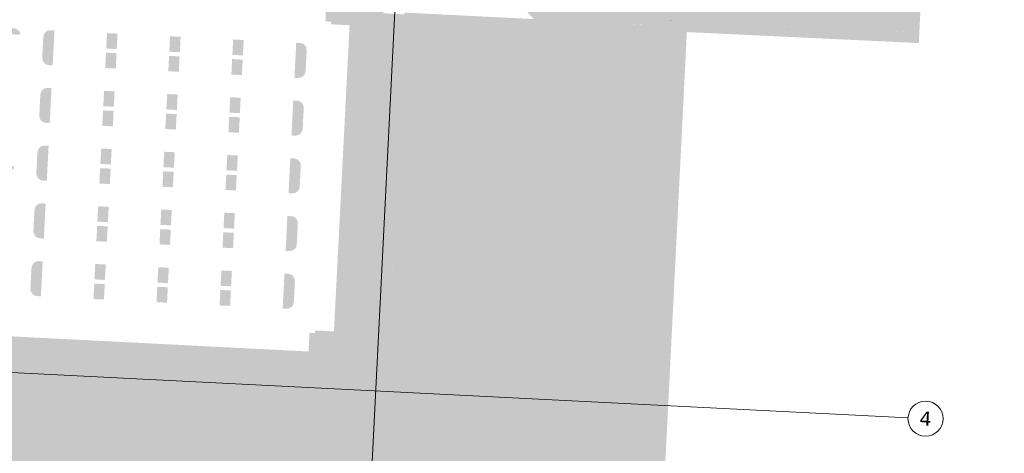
# Model space of a CAD drawing. Header units: millimetres. Extents: x 32690613 to 32694392, y 5343730 to 5344753.
# Tile 160 of 170: x 32692690 to 32692970, y 5343923 to 5344047. Entities that reach past the tile are written whole.
import ezdxf

# ---------------------------------------------------------------- set-up
doc = ezdxf.new("R2010")
doc.units = ezdxf.units.MM
doc.header["$LTSCALE"] = 0.01
doc.layers.get('DEFPOINTS').update_dxf_attribs({"color": 11, "lineweight": 18})
for name, color, linetype, lineweight, true_color in [('Veg-Rasen', 7, 'Continuous', 5, 0xb9f3a0), ('Veg-Waldartig', 7, 'Continuous', 5, 0xb0ee53), ('Veg-Wiese', 7, 'Continuous', 5, 0xd4ffa8), ('Veg_Rohboden', 7, 'Continuous', 5, 0xded9b0)]:
    doc.layers.add(name, color=color, linetype=linetype, lineweight=lineweight, true_color=true_color)
doc.styles.add('Verdana', font='verdana.ttf')

# ---------------------------------------------------------------- blocks, each defined once
blk = doc.blocks.new('A$C78070446')
for p, q in [((4470080.73, 5342716.08), (4470043.07, 5342296.4)), ((4469459.19, 5342510.29), (4470208.78, 5342443.04))]:
    blk.add_line(p, q)
blk.add_circle((4470213.76, 5342442.59), 5)
at = {"insert": (4470213.76, 5342442.59), "char_height": 4, "attachment_point": 5, "rotation": 354.86, "line_spacing_factor": 0.252012, "style": 'Verdana'}
blk.add_mtext('4', dxfattribs=at)

msp = doc.modelspace()

# ---------------------------------------------------------------- hatches: boundary and pattern name
at = {"layer": 'Veg-Rasen', "transparency": 33554687}
h = msp.add_hatch(color=256, dxfattribs=at)
h.paths.add_polyline_path([(32692705.49, 5344054), (32692705.47, 5344053.68), (32692704.7, 5344053.72), (32692704.71, 5344054.04)])
h.paths.add_polyline_path([(32692747.44, 5344051.86), (32692747.42, 5344051.54), (32692746.64, 5344051.58), (32692746.66, 5344051.9)])
h.paths.add_polyline_path([(32692789.66, 5344058.2), (32692789.17, 5344058.42), (32692788.6, 5344058.57), (32692787.78, 5344058.75), (32692769.68, 5344059.68), (32692744.18, 5344060.97), (32692687.16, 5344063.9), (32692686.51, 5344050.9), (32692686.92, 5344050.88), (32692687.07, 5344053.83), (32692776.95, 5344049.24), (32692776.8, 5344046.3), (32692778.39, 5344046.21), (32692778.35, 5344045.47), (32692782.74, 5344045.24), (32692785.13, 5344045.12), (32692785.36, 5344049.65), (32692793.34, 5344049.25), (32692793.38, 5344050.06), (32692793.46, 5344051.12), (32692793.49, 5344052.05), (32692793.45, 5344052.56), (32692793.36, 5344053.08), (32692793.29, 5344053.44), (32692793.17, 5344053.92), (32692793.06, 5344054.34), (32692792.73, 5344055.05), (32692792.41, 5344055.66), (32692792.1, 5344056.11), (32692791.66, 5344056.59), (32692791.28, 5344056.98), (32692790.76, 5344057.42), (32692790.13, 5344057.9)])
h = msp.add_hatch(color=256, dxfattribs=at)
h.paths.add_polyline_path([(32692681.9, 5344029.88), (32692682.21, 5344029.87), (32692682.17, 5344029.09), (32692681.86, 5344029.1)])
edge = h.paths.add_edge_path()
edge.add_line((32692684.56, 5344042.74), (32692689.89, 5344042.47))
edge.add_line((32692689.89, 5344042.47), (32692689.89, 5344042.48))
edge.add_arc((32692687.89, 5344042.31), 2.01, 4.6642, 86.9025)
edge.add_line((32692688, 5344044.32), (32692682.94, 5344044.57))
edge.add_arc((32692682.75, 5344039.61), 4.96, 87.8128, 170.477)
edge.add_line((32692677.86, 5344040.44), (32692677.76, 5344039.83))
edge.add_line((32692677.76, 5344039.83), (32692675.96, 5344004.67))
edge.add_line((32692675.96, 5344004.67), (32692687.95, 5344004.06))
edge.add_line((32692687.95, 5344004.06), (32692688, 5344005.02))
edge.add_line((32692688, 5344005.02), (32692682.65, 5344005.29))
edge.add_line((32692682.65, 5344005.29), (32692684.56, 5344042.74))
for points in [[(32692779.23, 5343957.81), (32692780.79, 5343957.73), (32692785.13, 5344045.12), (32692783.69, 5344045.19)], [(32692714.32, 5344038.57), (32692717.32, 5344038.42), (32692717.54, 5344042.81), (32692714.55, 5344042.96)], [(32692732.3, 5344037.65), (32692735.3, 5344037.5), (32692735.52, 5344041.89), (32692732.52, 5344042.05)], [(32692750.28, 5344036.73), (32692753.27, 5344036.58), (32692753.5, 5344040.98), (32692750.5, 5344041.13)], [(32692714.04, 5344032.98), (32692717.03, 5344032.82), (32692717.26, 5344037.22), (32692714.26, 5344037.37)], [(32692732.01, 5344032.06), (32692735.01, 5344031.91), (32692735.23, 5344036.3), (32692732.24, 5344036.45)], [(32692749.99, 5344031.14), (32692752.99, 5344030.99), (32692753.21, 5344035.38), (32692750.21, 5344035.54)], [(32692713.48, 5344022.09), (32692716.47, 5344021.94), (32692716.7, 5344026.33), (32692713.7, 5344026.48)], [(32692731.46, 5344021.17), (32692734.45, 5344021.02), (32692734.68, 5344025.41), (32692731.68, 5344025.57)], [(32692749.43, 5344020.26), (32692752.43, 5344020.1), (32692752.65, 5344024.5), (32692749.66, 5344024.65)], [(32692713.19, 5344016.5), (32692716.19, 5344016.34), (32692716.41, 5344020.74), (32692713.42, 5344020.89)], [(32692731.17, 5344015.58), (32692734.17, 5344015.43), (32692734.39, 5344019.82), (32692731.39, 5344019.97)], [(32692749.15, 5344014.66), (32692752.14, 5344014.51), (32692752.37, 5344018.91), (32692749.37, 5344019.06)], [(32692712.64, 5344005.61), (32692715.64, 5344005.46), (32692715.86, 5344009.85), (32692712.87, 5344010)], [(32692730.62, 5344004.69), (32692733.61, 5344004.54), (32692733.84, 5344008.93), (32692730.84, 5344009.09)], [(32692748.59, 5344003.77), (32692751.59, 5344003.62), (32692751.81, 5344008.02), (32692748.82, 5344008.17)], [(32692712.36, 5344000.02), (32692715.35, 5343999.86), (32692715.58, 5344004.26), (32692712.58, 5344004.41)], [(32692730.33, 5343999.1), (32692733.33, 5343998.95), (32692733.55, 5344003.34), (32692730.56, 5344003.49)], [(32692748.31, 5343998.18), (32692751.31, 5343998.03), (32692751.53, 5344002.42), (32692748.53, 5344002.58)], [(32692711.8, 5343989.13), (32692714.8, 5343988.98), (32692715.02, 5343993.37), (32692712.03, 5343993.52)], [(32692729.78, 5343988.21), (32692732.78, 5343988.06), (32692733, 5343992.45), (32692730, 5343992.61)], [(32692747.76, 5343987.3), (32692750.75, 5343987.14), (32692750.98, 5343991.54), (32692747.98, 5343991.69)], [(32692711.52, 5343983.54), (32692714.51, 5343983.38), (32692714.74, 5343987.78), (32692711.74, 5343987.93)], [(32692729.5, 5343982.62), (32692732.49, 5343982.47), (32692732.72, 5343986.86), (32692729.72, 5343987.01)], [(32692747.47, 5343981.7), (32692750.47, 5343981.55), (32692750.69, 5343985.94), (32692747.7, 5343986.1)], [(32692710.96, 5343972.65), (32692713.96, 5343972.5), (32692714.18, 5343976.9), (32692711.19, 5343977.05)], [(32692728.94, 5343971.74), (32692731.94, 5343971.58), (32692732.16, 5343975.98), (32692729.16, 5343976.13)], [(32692746.92, 5343970.82), (32692749.91, 5343970.67), (32692750.14, 5343975.06), (32692747.14, 5343975.21)], [(32692710.68, 5343967.06), (32692713.67, 5343966.91), (32692713.9, 5343971.3), (32692710.9, 5343971.46)], [(32692728.65, 5343966.14), (32692731.65, 5343965.99), (32692731.87, 5343970.39), (32692728.88, 5343970.54)], [(32692746.63, 5343965.23), (32692749.63, 5343965.07), (32692749.85, 5343969.47), (32692746.86, 5343969.62)]]:
    msp.add_hatch(color=256, dxfattribs=at).paths.add_polyline_path(points)
h = msp.add_hatch(color=256, dxfattribs=at)
edge = h.paths.add_edge_path()
edge.add_line((32692699.06, 5344033.74), (32692699.57, 5344043.73))
edge.add_line((32692699.57, 5344043.73), (32692698.48, 5344043.78))
edge.add_line((32692698.48, 5344043.78), (32692698.4, 5344043.78))
edge.add_arc((32692698.4, 5344041.77), 2.02, 90.0338, 176.5947)
edge.add_line((32692696.39, 5344041.89), (32692696.08, 5344035.89))
edge.add_line((32692696.08, 5344035.89), (32692696.08, 5344035.8))
edge.add_arc((32692698.08, 5344035.79), 2, 179.9029, 267.027)
edge.add_line((32692697.98, 5344033.8), (32692699.06, 5344033.74))
h = msp.add_hatch(color=256, dxfattribs=at)
edge = h.paths.add_edge_path()
edge.add_line((32692768.48, 5344040.21), (32692767.97, 5344030.22))
edge.add_line((32692767.97, 5344030.22), (32692769.05, 5344030.17))
edge.add_line((32692769.05, 5344030.17), (32692769.14, 5344030.17))
edge.add_arc((32692769.14, 5344032.18), 2.02, 270.0338, 356.5947)
edge.add_line((32692771.15, 5344032.07), (32692771.46, 5344038.06))
edge.add_line((32692771.46, 5344038.06), (32692771.46, 5344038.16))
edge.add_arc((32692769.46, 5344038.16), 2, 359.9029, 447.027)
edge.add_line((32692769.56, 5344040.16), (32692768.48, 5344040.21))
h = msp.add_hatch(color=256, dxfattribs=at)
edge = h.paths.add_edge_path()
edge.add_line((32692698.22, 5344017.26), (32692698.73, 5344027.25))
edge.add_line((32692698.73, 5344027.25), (32692697.64, 5344027.3))
edge.add_line((32692697.64, 5344027.3), (32692697.55, 5344027.3))
edge.add_arc((32692697.55, 5344025.29), 2.02, 90.0338, 176.5947)
edge.add_line((32692695.54, 5344025.41), (32692695.24, 5344019.42))
edge.add_line((32692695.24, 5344019.42), (32692695.24, 5344019.32))
edge.add_arc((32692697.23, 5344019.31), 2, 179.9029, 267.027)
edge.add_line((32692697.13, 5344017.32), (32692698.22, 5344017.26))
h = msp.add_hatch(color=256, dxfattribs=at)
edge = h.paths.add_edge_path()
edge.add_line((32692767.63, 5344023.73), (32692767.12, 5344013.75))
edge.add_line((32692767.12, 5344013.75), (32692768.21, 5344013.69))
edge.add_line((32692768.21, 5344013.69), (32692768.3, 5344013.69))
edge.add_arc((32692768.3, 5344015.71), 2.02, 270.0338, 356.5947)
edge.add_line((32692770.31, 5344015.59), (32692770.61, 5344021.58))
edge.add_line((32692770.61, 5344021.58), (32692770.61, 5344021.68))
edge.add_arc((32692768.61, 5344021.68), 2, 359.9029, 447.027)
edge.add_line((32692768.72, 5344023.68), (32692767.63, 5344023.73))
h = msp.add_hatch(color=256, dxfattribs=at)
edge = h.paths.add_edge_path()
edge.add_line((32692697.38, 5344000.78), (32692697.89, 5344010.77))
edge.add_line((32692697.89, 5344010.77), (32692696.8, 5344010.83))
edge.add_line((32692696.8, 5344010.83), (32692696.71, 5344010.83))
edge.add_arc((32692696.72, 5344008.81), 2.02, 90.0338, 176.5947)
edge.add_line((32692694.7, 5344008.93), (32692694.4, 5344002.94))
edge.add_line((32692694.4, 5344002.94), (32692694.4, 5344002.84))
edge.add_arc((32692696.4, 5344002.83), 2, 179.9029, 267.027)
edge.add_line((32692696.29, 5344000.84), (32692697.38, 5344000.78))
h = msp.add_hatch(color=256, dxfattribs=at)
edge = h.paths.add_edge_path()
edge.add_line((32692766.8, 5344007.25), (32692766.29, 5343997.27))
edge.add_line((32692766.29, 5343997.27), (32692767.37, 5343997.21))
edge.add_line((32692767.37, 5343997.21), (32692767.46, 5343997.21))
edge.add_arc((32692767.46, 5343999.23), 2.02, 270.0338, 356.5947)
edge.add_line((32692769.47, 5343999.11), (32692769.78, 5344005.1))
edge.add_line((32692769.78, 5344005.1), (32692769.78, 5344005.2))
edge.add_arc((32692767.78, 5344005.2), 2, 359.9029, 447.027)
edge.add_line((32692767.88, 5344007.2), (32692766.8, 5344007.25))
h = msp.add_hatch(color=256, dxfattribs=at)
edge = h.paths.add_edge_path()
edge.add_line((32692696.54, 5343984.3), (32692697.05, 5343994.29))
edge.add_line((32692697.05, 5343994.29), (32692695.97, 5343994.35))
edge.add_line((32692695.97, 5343994.35), (32692695.88, 5343994.35))
edge.add_arc((32692695.88, 5343992.33), 2.02, 90.0338, 176.5947)
edge.add_line((32692693.87, 5343992.45), (32692693.56, 5343986.46))
edge.add_line((32692693.56, 5343986.46), (32692693.56, 5343986.36))
edge.add_arc((32692695.56, 5343986.36), 2, 179.9029, 267.027)
edge.add_line((32692695.46, 5343984.36), (32692696.54, 5343984.3))
h = msp.add_hatch(color=256, dxfattribs=at)
edge = h.paths.add_edge_path()
edge.add_line((32692765.96, 5343990.78), (32692765.45, 5343980.79))
edge.add_line((32692765.45, 5343980.79), (32692766.53, 5343980.73))
edge.add_line((32692766.53, 5343980.73), (32692766.62, 5343980.73))
edge.add_arc((32692766.62, 5343982.75), 2.02, 270.0338, 356.5947)
edge.add_line((32692768.63, 5343982.63), (32692768.94, 5343988.62))
edge.add_line((32692768.94, 5343988.62), (32692768.94, 5343988.72))
edge.add_arc((32692766.94, 5343988.72), 2, 359.9029, 447.027)
edge.add_line((32692767.04, 5343990.72), (32692765.96, 5343990.78))
h = msp.add_hatch(color=256, dxfattribs=at)
edge = h.paths.add_edge_path()
edge.add_line((32692695.7, 5343967.83), (32692696.21, 5343977.81))
edge.add_line((32692696.21, 5343977.81), (32692695.13, 5343977.87))
edge.add_line((32692695.13, 5343977.87), (32692695.04, 5343977.87))
edge.add_arc((32692695.04, 5343975.85), 2.02, 90.0338, 176.5947)
edge.add_line((32692693.03, 5343975.97), (32692692.72, 5343969.98))
edge.add_line((32692692.72, 5343969.98), (32692692.72, 5343969.88))
edge.add_arc((32692694.72, 5343969.88), 2, 179.9029, 267.027)
edge.add_line((32692694.62, 5343967.88), (32692695.7, 5343967.83))
h = msp.add_hatch(color=256, dxfattribs=at)
edge = h.paths.add_edge_path()
edge.add_line((32692765.12, 5343974.3), (32692764.61, 5343964.31))
edge.add_line((32692764.61, 5343964.31), (32692765.69, 5343964.26))
edge.add_line((32692765.69, 5343964.26), (32692765.78, 5343964.26))
edge.add_arc((32692765.78, 5343966.27), 2.02, 270.0338, 356.5947)
edge.add_line((32692767.79, 5343966.15), (32692768.1, 5343972.14))
edge.add_line((32692768.1, 5343972.14), (32692768.1, 5343972.24))
edge.add_arc((32692766.1, 5343972.25), 2, 359.9029, 447.027)
edge.add_line((32692766.2, 5343974.24), (32692765.12, 5343974.3))
h = msp.add_hatch(color=256, dxfattribs=at)
edge = h.paths.add_edge_path()
edge.add_line((32692682.11, 5343956.65), (32692682.38, 5343962))
edge.add_line((32692682.38, 5343962), (32692678.8, 5343962.18))
edge.add_arc((32692678.53, 5343957.24), 4.95, 86.8841, 174.3387)
edge.add_line((32692673.61, 5343957.72), (32692673.53, 5343956.94))
edge.add_line((32692673.53, 5343956.94), (32692673.45, 5343955.34))
edge.add_line((32692673.45, 5343955.34), (32692780.41, 5343950.03))
edge.add_line((32692780.41, 5343950.03), (32692780.79, 5343957.73))
edge.add_line((32692780.79, 5343957.73), (32692779.23, 5343957.81))
edge.add_line((32692779.23, 5343957.81), (32692778.28, 5343957.86))
edge.add_line((32692778.28, 5343957.86), (32692773.89, 5343958.08))
edge.add_line((32692773.89, 5343958.08), (32692773.85, 5343957.33))
edge.add_line((32692773.85, 5343957.33), (32692772.27, 5343957.41))
edge.add_line((32692772.27, 5343957.41), (32692771.99, 5343952.07))
edge.add_line((32692771.99, 5343952.07), (32692682.11, 5343956.65))
at = {"layer": 'Veg-Waldartig', "transparency": 33554687}
msp.add_hatch(color=256, dxfattribs=at).paths.add_polyline_path([(32692872.42, 5344049.82), (32692872.63, 5344052.41), (32692871.83, 5344053.38), (32692870.19, 5344053.74), (32692866.78, 5344054.03), (32692866, 5344051.5), (32692863.22, 5344050.07), (32692858.75, 5344049.4), (32692848.7, 5344049.25), (32692840.12, 5344049.93), (32692835.84, 5344051.45), (32692831.86, 5344053.56), (32692829.3, 5344055.64), (32692827.12, 5344056.88), (32692825.47, 5344057.02), (32692823.93, 5344055.52), (32692823.12, 5344053.65), (32692825.57, 5344052.54), (32692828.7, 5344052.19), (32692833.35, 5344049.97), (32692836.18, 5344046.96), (32692842.27, 5344046.66), (32692867.99, 5344045.36), (32692871.49, 5344047.31)])
at = {"layer": 'Veg-Wiese', "transparency": 33554687}
h = msp.add_hatch(color=256, dxfattribs=at)
h.paths.add_polyline_path([(32692558.18, 5343837.98), (32692558.11, 5343836.53), (32692558.03, 5343834.98), (32692869.65, 5343839.56), (32692872.24, 5343891.62), (32692872.24, 5343891.62), (32692879.83, 5344043.25), (32692945.93, 5344040.11), (32692953.28, 5344184.96), (32692970.31, 5344525.55), (32692967.25, 5344524.47), (32692950.28, 5344185.11), (32692943.08, 5344043.24), (32692876.98, 5344046.39), (32692869.41, 5343895.05), (32692869.41, 5343895.05), (32692866.8, 5343842.52)])
h.paths.add_polyline_path([(32692555.49, 5343836.5), (32692555.56, 5343837.94), (32692475, 5343836.76), (32692469.59, 5343736.84), (32692235.17, 5343733.42), (32692235.29, 5343730.42), (32692472.43, 5343733.88), (32692477.84, 5343833.8), (32692555.41, 5343834.94)])
h = msp.add_hatch(color=256, dxfattribs=at)
h.paths.add_polyline_path([(32692918.85, 5344204.17), (32692918.77, 5344201.12), (32692919.82, 5344197.61), (32692922.64, 5344193.05), (32692931.26, 5344183.24), (32692936.59, 5344179.38), (32692940.14, 5344179.52), (32692942.39, 5344181.74), (32692943.84, 5344204.54), (32692942.72, 5344212.21), (32692941.12, 5344214.18), (32692928.97, 5344207.82)], flags=16)
edge = h.paths.add_edge_path()
edge.add_line((32692867.35, 5344250.54), (32692889.76, 5344249.32))
edge.add_line((32692889.76, 5344249.32), (32692889.79, 5344250.34))
edge.add_line((32692889.79, 5344250.34), (32692893.61, 5344250.13))
edge.add_line((32692893.61, 5344250.13), (32692893.38, 5344246.55))
edge.add_line((32692893.38, 5344246.55), (32692889.62, 5344246.81))
edge.add_line((32692889.62, 5344246.81), (32692889.68, 5344247.81))
edge.add_line((32692889.68, 5344247.81), (32692851.58, 5344249.9))
edge.add_line((32692851.58, 5344249.9), (32692851.04, 5344239.33))
edge.add_arc((32692854.05, 5344237.24), 3.67, 116.4885, 145.2133, ccw=False)
edge.add_line((32692852.41, 5344240.52), (32692853.06, 5344240.85))
edge.add_line((32692853.06, 5344240.85), (32692853.23, 5344240.89))
edge.add_arc((32692854.94, 5344234.79), 6.34, 75.2548, 105.6036, ccw=False)
edge.add_arc((32692856.34, 5344238.94), 1.99, 4.7577, 83.9993, ccw=False)
edge.add_line((32692858.33, 5344239.1), (32692863.76, 5344238.75))
edge.add_line((32692863.76, 5344238.75), (32692897.54, 5344236.65))
edge.add_line((32692897.54, 5344236.65), (32692897.53, 5344236.65))
edge.add_line((32692897.53, 5344236.65), (32692899.36, 5344236.55))
edge.add_line((32692899.36, 5344236.55), (32692898.74, 5344230.63))
edge.add_line((32692898.74, 5344230.63), (32692898.3, 5344221.34))
edge.add_line((32692898.3, 5344221.34), (32692897.42, 5344216.17))
edge.add_line((32692897.42, 5344216.17), (32692896.78, 5344212.49))
edge.add_line((32692896.78, 5344212.49), (32692896.42, 5344210.35))
edge.add_line((32692896.42, 5344210.35), (32692888.11, 5344160.97))
edge.add_line((32692888.11, 5344160.97), (32692886.23, 5344145.67))
edge.add_line((32692886.23, 5344145.67), (32692881.15, 5344113.91))
edge.add_line((32692881.15, 5344113.91), (32692876.29, 5344084.85))
edge.add_line((32692876.29, 5344084.85), (32692873.53, 5344064.02))
edge.add_line((32692873.53, 5344064.02), (32692873.62, 5344060.36))
edge.add_line((32692873.62, 5344060.36), (32692873.47, 5344056.92))
edge.add_line((32692873.47, 5344056.92), (32692872.38, 5344056.15))
edge.add_line((32692872.38, 5344056.15), (32692870.45, 5344055.76))
edge.add_line((32692870.45, 5344055.76), (32692870.17, 5344053.72))
edge.add_line((32692870.17, 5344053.72), (32692871.8, 5344053.36))
edge.add_line((32692871.8, 5344053.36), (32692872.6, 5344052.39))
edge.add_line((32692872.6, 5344052.39), (32692872.39, 5344049.81))
edge.add_line((32692872.39, 5344049.81), (32692871.47, 5344047.29))
edge.add_line((32692871.47, 5344047.29), (32692867.97, 5344045.34))
edge.add_line((32692867.97, 5344045.34), (32692876.9, 5344044.89))
edge.add_line((32692876.9, 5344044.89), (32692876.98, 5344046.39))
edge.add_line((32692876.98, 5344046.39), (32692882.06, 5344046.15))
edge.add_line((32692882.06, 5344046.15), (32692943.08, 5344043.25))
edge.add_line((32692943.08, 5344043.25), (32692944.64, 5344073.39))
edge.add_line((32692944.64, 5344073.39), (32692947.72, 5344134.65))
edge.add_line((32692947.72, 5344134.65), (32692954.26, 5344267.53))
edge.add_line((32692954.26, 5344267.53), (32692944.33, 5344268.57))
edge.add_line((32692944.33, 5344268.57), (32692945.18, 5344300.93))
edge.add_line((32692945.18, 5344300.93), (32692946.55, 5344321.54))
edge.add_line((32692946.55, 5344321.54), (32692947.08, 5344341.65))
edge.add_line((32692947.08, 5344341.65), (32692947.38, 5344353.27))
edge.add_line((32692947.38, 5344353.27), (32692948.33, 5344370.67))
edge.add_line((32692948.33, 5344370.67), (32692947.36, 5344370.72))
edge.add_line((32692947.36, 5344370.72), (32692942.13, 5344270.94))
edge.add_line((32692942.13, 5344270.94), (32692868.57, 5344274.69))
edge.add_line((32692868.57, 5344274.69), (32692867.35, 5344250.54))
h = msp.add_hatch(color=256, dxfattribs=at)
h.dxf.hatch_style = 1
h.paths.add_polyline_path([(32692796.69, 5343991.2), (32692794.27, 5343991.39), (32692791.34, 5343991.72), (32692792.18, 5344024.41), (32692792.73, 5344045.18), (32692792.88, 5344048.6), (32692793.32, 5344048.58), (32692793.34, 5344049.25), (32692785.36, 5344049.65), (32692780.41, 5343950.03), (32692673.45, 5343955.34), (32692673, 5343946.51), (32692794.31, 5343940.65)])
for points in [[(32692861.69, 5343988.2), (32692860.03, 5343953.74), (32692865.24, 5343942.84), (32692865.1, 5343937.09), (32692871.5, 5343936.79), (32692876.9, 5344044.89), (32692867.97, 5344045.34), (32692864.59, 5344045.51)], [(32692875.77, 5344046.6), (32692875.23, 5344046.63), (32692875.22, 5344046.52)]]:
    msp.add_hatch(color=256, dxfattribs=at).paths.add_polyline_path(points)
h = msp.add_hatch(color=256, dxfattribs=at)
h.dxf.hatch_style = 1
h.paths.add_polyline_path([(32692861.59, 5343986.03), (32692858.1, 5343986.41), (32692839.34, 5343987.83), (32692796.7, 5343991.2), (32692794.31, 5343940.65), (32692673, 5343946.51), (32692672.86, 5343943.73), (32692563.88, 5343949.23), (32692558.18, 5343837.98), (32692857.6, 5343842.38), (32692858.12, 5343846.86), (32692860.62, 5343868.26), (32692860.95, 5343871.24), (32692861.27, 5343874.16), (32692862.3, 5343886), (32692862.56, 5343889.18), (32692862.87, 5343892.09), (32692863.12, 5343895.07), (32692863.31, 5343898.14), (32692864.66, 5343919.05), (32692865.24, 5343942.84), (32692860.03, 5343953.74)])
h = msp.add_hatch(color=256, dxfattribs=at)
h.dxf.hatch_style = 1
h.paths.add_polyline_path([(32692871.5, 5343936.79), (32692865.1, 5343937.09), (32692864.66, 5343919.05), (32692863.31, 5343898.14), (32692863.12, 5343895.07), (32692862.87, 5343892.09), (32692862.56, 5343889.18), (32692862.3, 5343886), (32692861.27, 5343874.16), (32692860.95, 5343871.24), (32692860.62, 5343868.26), (32692858.12, 5343846.86), (32692857.6, 5343842.38), (32692866.8, 5343842.52)])
at = {"layer": 'Veg_Rohboden'}
h = msp.add_hatch(color=256, dxfattribs=at)
h.dxf.hatch_style = 1
h.paths.add_polyline_path([(32692864.59, 5344045.53), (32692842.27, 5344046.66), (32692836.18, 5344046.96), (32692836.19, 5344046.95), (32692807.26, 5344048.41), (32692807.26, 5344048.41), (32692799.41, 5344048.81), (32692799.39, 5344048.28), (32692793.32, 5344048.62), (32692793.31, 5344048.58), (32692792.88, 5344048.6), (32692792.73, 5344045.18), (32692792.18, 5344024.41), (32692791.34, 5343991.72), (32692794.27, 5343991.39), (32692796.69, 5343991.2), (32692839.34, 5343987.83), (32692858.1, 5343986.41), (32692861.59, 5343986.03), (32692861.69, 5343988.2)])

# ---------------------------------------------------------------- block references
at = {"layer": 'DEFPOINTS', "transparency": 33554687, "rotation": 2.237485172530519}
msp.add_blockref('A$C78070446', (28434719.52, -168960.66), dxfattribs=at)

doc.saveas('drawing.dxf')
